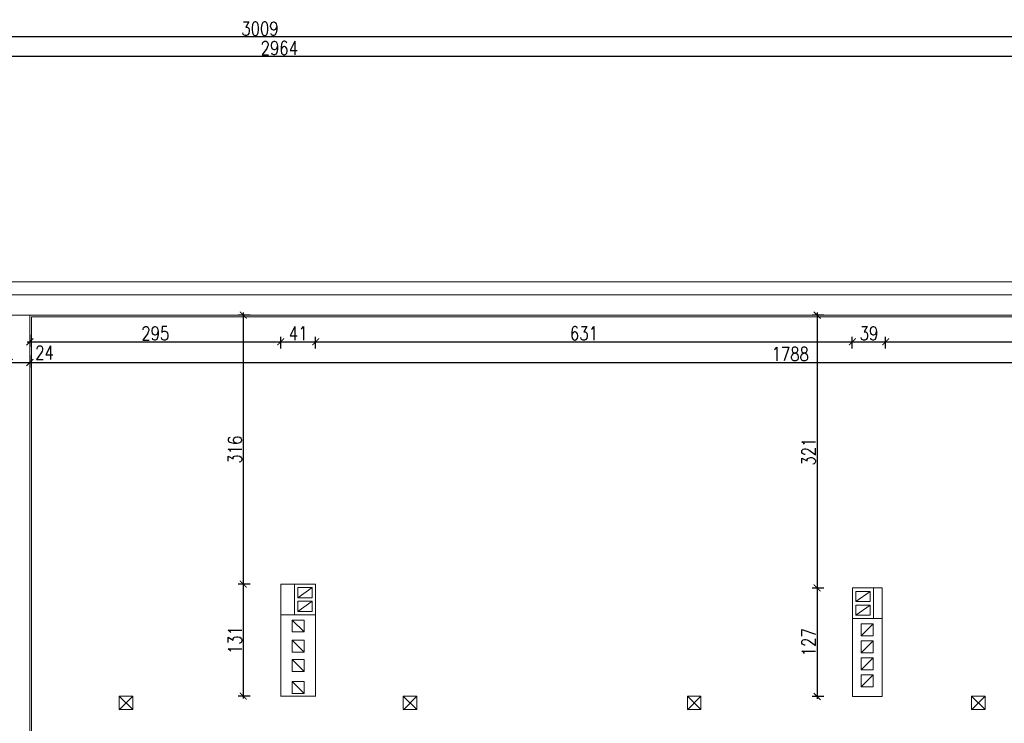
# Model space of a CAD drawing. Header units: millimetres. Extents: x 6354466 to 6508314, y -1889048 to -1342748.
# Tile 128 of 134: x 6395415 to 6406992, y -1453999 to -1445732. Entities that reach past the tile are written whole.
import ezdxf

# ---------------------------------------------------------------- set-up
doc = ezdxf.new("R2010")
doc.units = ezdxf.units.MM
doc.header["$PDMODE"] = 3
doc.header["$PDSIZE"] = 10
for name, color, linetype, lineweight in [('L-2', 167, 'Continuous', 13), ('L-3', 10, 'Continuous', 18), ('L-5', 152, 'Continuous', 9), ('L-DIM', 252, 'Continuous', 5)]:
    doc.layers.add(name, color=color, linetype=linetype, lineweight=lineweight)
doc.layers.add('L-9', color=11, linetype='Continuous', plot=False)
doc.styles.add('160', font='simplex.shx', dxfattribs={"width": 0.8, "height": 160})
doc.dimstyles.new('160', dxfattribs={"dimtxt": 160, "dimasz": 80, "dimexe": 60, "dimexo": 3, "dimgap": 18, "dimtad": 1, "dimdec": 0, "dimlfac": 0.1, "dimrnd": 1, "dimtxsty": '160', "dimblk": 'ARCHTICK', "dimcen": 2.5, "dimdle": 30, "dimadec": 0, "dimazin": 0, "dimtfac": 1, "dimtdec": 0, "dimtix": 1, "dimtmove": 2, "dimatfit": 0, "dimldrblk": 'NONE', "dimfxl": 0, "dimarcsym": 0})

# ---------------------------------------------------------------- blocks, each defined once
blk = doc.blocks.new('_ArchTick')
at = {"color": 0, "linetype": 'ByBlock', "const_width": 0.15}
blk.add_lwpolyline([(-0.5, -0.5), (0.5, 0.5)], dxfattribs=at)
blk = doc.blocks.new('*D395')
at = {"layer": 'Defpoints', "color": 0, "transparency": 16777216}
for p in [(6398895, -1449516), (6398485, -1452363), (6398895, -1452723)]:
    blk.add_point(p, dxfattribs=at)
at = {"layer": 'L-DIM', "color": 0, "lineweight": -2, "ltscale": 10, "transparency": 16777216}
for p, q in [((6398455, -1449516), (6398925, -1449516)), ((6398485, -1449596), (6398485, -1449456)), ((6398895, -1449596), (6398895, -1449456))]:
    blk.add_line(p, q, dxfattribs=at)
at = {"layer": 'L-DIM', "color": 0, "linetype": 'ByBlock', "lineweight": -2, "transparency": 16777216, "xscale": 80, "yscale": 80, "zscale": 80, "rotation": 180}
blk.add_blockref('_ArchTick', (6398485, -1449516), dxfattribs=at)
at = {"layer": 'L-DIM', "color": 0, "linetype": 'ByBlock', "lineweight": -2, "transparency": 16777216, "xscale": 80, "yscale": 80, "zscale": 80}
blk.add_blockref('_ArchTick', (6398895, -1449516), dxfattribs=at)
at = {"layer": 'L-DIM', "color": 0, "ltscale": 10, "transparency": 16777216, "insert": (6398690, -1449418), "char_height": 160, "attachment_point": 5, "style": '160'}
blk.add_mtext('41', dxfattribs=at)
blk = doc.blocks.new('_None')
blk = doc.blocks.new('*D396')
at = {"layer": 'Defpoints', "color": 0, "transparency": 16777216}
for p in [(6405205, -1449516), (6398895, -1452723), (6405205, -1452763)]:
    blk.add_point(p, dxfattribs=at)
at = {"layer": 'L-DIM', "color": 0, "lineweight": -2, "ltscale": 10, "transparency": 16777216}
for p, q in [((6398865, -1449516), (6405235, -1449516)), ((6398895, -1449596), (6398895, -1449456)), ((6405205, -1449596), (6405205, -1449456))]:
    blk.add_line(p, q, dxfattribs=at)
at = {"layer": 'L-DIM', "color": 0, "linetype": 'ByBlock', "lineweight": -2, "transparency": 16777216, "xscale": 80, "yscale": 80, "zscale": 80, "rotation": 180}
blk.add_blockref('_ArchTick', (6398895, -1449516), dxfattribs=at)
at = {"layer": 'L-DIM', "color": 0, "linetype": 'ByBlock', "lineweight": -2, "transparency": 16777216, "xscale": 80, "yscale": 80, "zscale": 80}
blk.add_blockref('_ArchTick', (6405205, -1449516), dxfattribs=at)
at = {"layer": 'L-DIM', "color": 0, "ltscale": 10, "transparency": 16777216, "insert": (6402050, -1449418), "char_height": 160, "attachment_point": 5, "style": '160'}
blk.add_mtext('631', dxfattribs=at)
blk = doc.blocks.new('*D397')
at = {"layer": 'Defpoints', "color": 0, "transparency": 16777216}
for p in [(6405597, -1449516), (6405597, -1452442), (6405205, -1452763)]:
    blk.add_point(p, dxfattribs=at)
at = {"layer": 'L-DIM', "color": 0, "lineweight": -2, "ltscale": 10, "transparency": 16777216}
for p, q in [((6405175, -1449516), (6405627, -1449516)), ((6405205, -1449596), (6405205, -1449456)), ((6405597, -1449596), (6405597, -1449456))]:
    blk.add_line(p, q, dxfattribs=at)
at = {"layer": 'L-DIM', "color": 0, "linetype": 'ByBlock', "lineweight": -2, "transparency": 16777216, "xscale": 80, "yscale": 80, "zscale": 80, "rotation": 180}
blk.add_blockref('_ArchTick', (6405205, -1449516), dxfattribs=at)
at = {"layer": 'L-DIM', "color": 0, "linetype": 'ByBlock', "lineweight": -2, "transparency": 16777216, "xscale": 80, "yscale": 80, "zscale": 80}
blk.add_blockref('_ArchTick', (6405597, -1449516), dxfattribs=at)
at = {"layer": 'L-DIM', "color": 0, "ltscale": 10, "transparency": 16777216, "insert": (6405401, -1449418), "char_height": 160, "attachment_point": 5, "style": '160'}
blk.add_mtext('39', dxfattribs=at)
blk = doc.blocks.new('*D398')
at = {"layer": 'Defpoints', "color": 0, "transparency": 16777216}
for p in [(6409655, -1449516), (6405597, -1452442), (6409655, -1452514)]:
    blk.add_point(p, dxfattribs=at)
at = {"layer": 'L-DIM', "color": 0, "lineweight": -2, "ltscale": 10, "transparency": 16777216}
for p, q in [((6405567, -1449516), (6409685, -1449516)), ((6405597, -1449596), (6405597, -1449456)), ((6409655, -1449596), (6409655, -1449456))]:
    blk.add_line(p, q, dxfattribs=at)
at = {"layer": 'L-DIM', "color": 0, "linetype": 'ByBlock', "lineweight": -2, "transparency": 16777216, "xscale": 80, "yscale": 80, "zscale": 80, "rotation": 180}
blk.add_blockref('_ArchTick', (6405597, -1449516), dxfattribs=at)
at = {"layer": 'L-DIM', "color": 0, "linetype": 'ByBlock', "lineweight": -2, "transparency": 16777216, "xscale": 80, "yscale": 80, "zscale": 80}
blk.add_blockref('_ArchTick', (6409655, -1449516), dxfattribs=at)
at = {"layer": 'L-DIM', "color": 0, "ltscale": 10, "transparency": 16777216, "insert": (6407626, -1449418), "char_height": 160, "attachment_point": 5, "style": '160'}
blk.add_mtext('406', dxfattribs=at)
blk = doc.blocks.new('*D405')
at = {"layer": 'Defpoints', "color": 0, "transparency": 16777216}
for p in [(6398160, -1449203), (6398044, -1452363), (6398485, -1452363)]:
    blk.add_point(p, dxfattribs=at)
at = {"layer": 'L-DIM', "color": 0, "lineweight": -2, "ltscale": 10, "transparency": 16777216}
for p, q in [((6398044, -1449173), (6398044, -1452393)), ((6398124, -1449203), (6397984, -1449203)), ((6398124, -1452363), (6397984, -1452363))]:
    blk.add_line(p, q, dxfattribs=at)
at = {"layer": 'L-DIM', "color": 0, "linetype": 'ByBlock', "lineweight": -2, "transparency": 16777216, "xscale": 80, "yscale": 80, "zscale": 80}
for p, rotation in [((6398044, -1449203), 90), ((6398044, -1452363), 270)]:
    blk.add_blockref('_ArchTick', p, dxfattribs=dict(at, rotation=rotation))
at = {"layer": 'L-DIM', "color": 0, "ltscale": 10, "transparency": 16777216, "insert": (6397946, -1450783), "char_height": 160, "attachment_point": 5, "rotation": 90, "style": '160'}
blk.add_mtext('316', dxfattribs=at)
blk = doc.blocks.new('*D406')
at = {"layer": 'Defpoints', "color": 0, "transparency": 16777216}
for p in [(6398485, -1452363), (6398044, -1453678), (6398300, -1453678)]:
    blk.add_point(p, dxfattribs=at)
at = {"layer": 'L-DIM', "color": 0, "lineweight": -2, "ltscale": 10, "transparency": 16777216}
for p, q in [((6398124, -1452363), (6397984, -1452363)), ((6398044, -1452333), (6398044, -1453708)), ((6398124, -1453678), (6397984, -1453678))]:
    blk.add_line(p, q, dxfattribs=at)
at = {"layer": 'L-DIM', "color": 0, "linetype": 'ByBlock', "lineweight": -2, "transparency": 16777216, "xscale": 80, "yscale": 80, "zscale": 80}
for p, rotation in [((6398044, -1452363), 90), ((6398044, -1453678), 270)]:
    blk.add_blockref('_ArchTick', p, dxfattribs=dict(at, rotation=rotation))
at = {"layer": 'L-DIM', "color": 0, "ltscale": 10, "transparency": 16777216, "insert": (6397946, -1453021), "char_height": 160, "attachment_point": 5, "rotation": 90, "style": '160'}
blk.add_mtext('131', dxfattribs=at)
blk = doc.blocks.new('*D407')
at = {"layer": 'Defpoints', "color": 0, "transparency": 16777216}
for p in [(6405625, -1449203), (6404791, -1452409), (6405258, -1452409)]:
    blk.add_point(p, dxfattribs=at)
at = {"layer": 'L-DIM', "color": 0, "lineweight": -2, "ltscale": 10, "transparency": 16777216}
for p, q in [((6404791, -1449173), (6404791, -1452439)), ((6404871, -1449203), (6404731, -1449203)), ((6404871, -1452409), (6404731, -1452409))]:
    blk.add_line(p, q, dxfattribs=at)
at = {"layer": 'L-DIM', "color": 0, "linetype": 'ByBlock', "lineweight": -2, "transparency": 16777216, "xscale": 80, "yscale": 80, "zscale": 80}
for p, rotation in [((6404791, -1449203), 90), ((6404791, -1452409), 270)]:
    blk.add_blockref('_ArchTick', p, dxfattribs=dict(at, rotation=rotation))
at = {"layer": 'L-DIM', "color": 0, "ltscale": 10, "transparency": 16777216, "insert": (6404693, -1450806), "char_height": 160, "attachment_point": 5, "rotation": 90, "style": '160'}
blk.add_mtext('321', dxfattribs=at)
blk = doc.blocks.new('*D408')
at = {"layer": 'Defpoints', "color": 0, "transparency": 16777216}
for p in [(6405258, -1452409), (6404791, -1453683), (6405205, -1453683)]:
    blk.add_point(p, dxfattribs=at)
at = {"layer": 'L-DIM', "color": 0, "lineweight": -2, "ltscale": 10, "transparency": 16777216}
for p, q in [((6404871, -1452409), (6404731, -1452409)), ((6404791, -1452379), (6404791, -1453713)), ((6404871, -1453683), (6404731, -1453683))]:
    blk.add_line(p, q, dxfattribs=at)
at = {"layer": 'L-DIM', "color": 0, "linetype": 'ByBlock', "lineweight": -2, "transparency": 16777216, "xscale": 80, "yscale": 80, "zscale": 80}
for p, rotation in [((6404791, -1452409), 90), ((6404791, -1453683), 270)]:
    blk.add_blockref('_ArchTick', p, dxfattribs=dict(at, rotation=rotation))
at = {"layer": 'L-DIM', "color": 0, "ltscale": 10, "transparency": 16777216, "insert": (6404693, -1453046), "char_height": 160, "attachment_point": 5, "rotation": 90, "style": '160'}
blk.add_mtext('127', dxfattribs=at)
blk = doc.blocks.new('*D454')
at = {"layer": 'Defpoints', "color": 0, "transparency": 16777216}
for p in [(6383650, -1446164), (6413285, -1446723), (6383650, -1448813)]:
    blk.add_point(p, dxfattribs=at)
at = {"layer": 'L-DIM', "color": 0, "lineweight": -2, "ltscale": 10, "transparency": 16777216}
for p, q in [((6413315, -1446164), (6383620, -1446164)), ((6383650, -1446244), (6383650, -1446104)), ((6413285, -1446244), (6413285, -1446104))]:
    blk.add_line(p, q, dxfattribs=at)
at = {"layer": 'L-DIM', "color": 0, "linetype": 'ByBlock', "lineweight": -2, "transparency": 16777216, "xscale": 80, "yscale": 80, "zscale": 80, "rotation": 180}
blk.add_blockref('_ArchTick', (6383650, -1446164), dxfattribs=at)
at = {"layer": 'L-DIM', "color": 0, "linetype": 'ByBlock', "lineweight": -2, "transparency": 16777216, "xscale": 80, "yscale": 80, "zscale": 80}
blk.add_blockref('_ArchTick', (6413285, -1446164), dxfattribs=at)
at = {"layer": 'L-DIM', "color": 0, "ltscale": 10, "transparency": 16777216, "insert": (6398468, -1446066), "char_height": 160, "attachment_point": 5, "style": '160'}
blk.add_mtext('2964', dxfattribs=at)
blk = doc.blocks.new('*D455')
at = {"layer": 'Defpoints', "color": 0, "ltscale": 10, "transparency": 16777216}
for p in [(6383194, -1445935), (6413285, -1446723), (6383194, -1448813)]:
    blk.add_point(p, dxfattribs=at)
at = {"layer": 'L-DIM', "color": 0, "lineweight": -2, "ltscale": 10, "transparency": 16777216}
for p, q in [((6383194, -1446015), (6383194, -1445875)), ((6413285, -1446015), (6413285, -1445875)), ((6413315, -1445935), (6383164, -1445935))]:
    blk.add_line(p, q, dxfattribs=at)
at = {"layer": 'L-DIM', "color": 0, "lineweight": -2, "ltscale": 10, "transparency": 16777216, "xscale": 80, "yscale": 80, "zscale": 80, "rotation": 180}
blk.add_blockref('_ArchTick', (6383194, -1445935), dxfattribs=at)
at = {"layer": 'L-DIM', "color": 0, "lineweight": -2, "ltscale": 10, "transparency": 16777216, "xscale": 80, "yscale": 80, "zscale": 80}
blk.add_blockref('_ArchTick', (6413285, -1445935), dxfattribs=at)
at = {"layer": 'L-DIM', "color": 0, "ltscale": 10, "transparency": 16777216, "insert": (6398240, -1445837), "char_height": 160, "attachment_point": 5, "style": '160'}
blk.add_mtext('3009', dxfattribs=at)
blk = doc.blocks.new('*D463')
at = {"layer": 'Defpoints', "color": 0, "transparency": 16777216}
for p in [(6395535, -1449203), (6398485, -1449516), (6398485, -1452363)]:
    blk.add_point(p, dxfattribs=at)
at = {"layer": 'L-DIM', "color": 0, "lineweight": -2, "ltscale": 10, "transparency": 16777216}
for p, q in [((6395505, -1449516), (6398515, -1449516)), ((6395535, -1449436), (6395535, -1449576)), ((6398485, -1449596), (6398485, -1449456))]:
    blk.add_line(p, q, dxfattribs=at)
at = {"layer": 'L-DIM', "color": 0, "linetype": 'ByBlock', "lineweight": -2, "transparency": 16777216, "xscale": 80, "yscale": 80, "zscale": 80, "rotation": 180}
blk.add_blockref('_ArchTick', (6395535, -1449516), dxfattribs=at)
at = {"layer": 'L-DIM', "color": 0, "linetype": 'ByBlock', "lineweight": -2, "transparency": 16777216, "xscale": 80, "yscale": 80, "zscale": 80}
blk.add_blockref('_ArchTick', (6398485, -1449516), dxfattribs=at)
at = {"layer": 'L-DIM', "color": 0, "ltscale": 10, "transparency": 16777216, "insert": (6397010, -1449418), "char_height": 160, "attachment_point": 5, "style": '160'}
blk.add_mtext('295', dxfattribs=at)
blk = doc.blocks.new('*D464')
at = {"layer": 'Defpoints', "color": 0, "transparency": 16777216}
for p in [(6395295, -1449203), (6395535, -1449203), (6395535, -1449759)]:
    blk.add_point(p, dxfattribs=at)
at = {"layer": 'L-DIM', "color": 0, "lineweight": -2, "ltscale": 10, "transparency": 16777216}
for p, q in [((6395295, -1449679), (6395295, -1449819)), ((6395535, -1449679), (6395535, -1449819)), ((6395265, -1449759), (6395565, -1449759))]:
    blk.add_line(p, q, dxfattribs=at)
at = {"layer": 'L-DIM', "color": 0, "linetype": 'ByBlock', "lineweight": -2, "transparency": 16777216, "xscale": 80, "yscale": 80, "zscale": 80, "rotation": 180}
blk.add_blockref('_ArchTick', (6395295, -1449759), dxfattribs=at)
at = {"layer": 'L-DIM', "color": 0, "linetype": 'ByBlock', "lineweight": -2, "transparency": 16777216, "xscale": 80, "yscale": 80, "zscale": 80}
blk.add_blockref('_ArchTick', (6395535, -1449759), dxfattribs=at)
at = {"layer": 'L-DIM', "color": 0, "ltscale": 10, "transparency": 16777216, "insert": (6395707, -1449644), "char_height": 160, "attachment_point": 5, "style": '160'}
blk.add_mtext('24', dxfattribs=at)
blk = doc.blocks.new('*D465')
at = {"layer": 'Defpoints', "color": 0, "transparency": 16777216}
for p in [(6395535, -1449203), (6413415, -1449203), (6413415, -1449759)]:
    blk.add_point(p, dxfattribs=at)
at = {"layer": 'L-DIM', "color": 0, "lineweight": -2, "ltscale": 10, "transparency": 16777216}
for p, q in [((6395535, -1449679), (6395535, -1449819)), ((6413415, -1449679), (6413415, -1449819)), ((6395505, -1449759), (6413445, -1449759))]:
    blk.add_line(p, q, dxfattribs=at)
at = {"layer": 'L-DIM', "color": 0, "linetype": 'ByBlock', "lineweight": -2, "transparency": 16777216, "xscale": 80, "yscale": 80, "zscale": 80, "rotation": 180}
blk.add_blockref('_ArchTick', (6395535, -1449759), dxfattribs=at)
at = {"layer": 'L-DIM', "color": 0, "linetype": 'ByBlock', "lineweight": -2, "transparency": 16777216, "xscale": 80, "yscale": 80, "zscale": 80}
blk.add_blockref('_ArchTick', (6413415, -1449759), dxfattribs=at)
at = {"layer": 'L-DIM', "color": 0, "ltscale": 10, "transparency": 16777216, "insert": (6404475, -1449661), "char_height": 160, "attachment_point": 5, "style": '160'}
blk.add_mtext('1788', dxfattribs=at)
blk = doc.blocks.new('*D506')
at = {"layer": 'Defpoints', "color": 0, "transparency": 16777216}
for p in [(6413285, -1446723), (6382524, -1448813), (6413285, -1448813)]:
    blk.add_point(p, dxfattribs=at)
at = {"layer": 'L-DIM', "color": 0, "lineweight": -2, "ltscale": 10, "transparency": 16777216}
for p, q in [((6382604, -1446723), (6382464, -1446723)), ((6382524, -1446693), (6382524, -1448843)), ((6382604, -1448813), (6382464, -1448813))]:
    blk.add_line(p, q, dxfattribs=at)
at = {"layer": 'L-DIM', "color": 0, "linetype": 'ByBlock', "lineweight": -2, "transparency": 16777216, "xscale": 80, "yscale": 80, "zscale": 80}
for p, rotation in [((6382524, -1446723), 90), ((6382524, -1448813), 270)]:
    blk.add_blockref('_ArchTick', p, dxfattribs=dict(at, rotation=rotation))
at = {"layer": 'L-DIM', "color": 0, "ltscale": 10, "transparency": 16777216, "insert": (6382426, -1447768), "char_height": 160, "attachment_point": 5, "rotation": 90, "style": '160'}
blk.add_mtext('209', dxfattribs=at)
blk = doc.blocks.new('*D507')
at = {"layer": 'Defpoints', "color": 0, "transparency": 16777216}
for p in [(6413285, -1446723), (6382315, -1460843), (6383650, -1460843)]:
    blk.add_point(p, dxfattribs=at)
at = {"layer": 'L-DIM', "color": 0, "lineweight": -2, "ltscale": 10, "transparency": 16777216}
for p, q in [((6382395, -1446723), (6382255, -1446723)), ((6382315, -1446693), (6382315, -1460873)), ((6382395, -1460843), (6382255, -1460843))]:
    blk.add_line(p, q, dxfattribs=at)
at = {"layer": 'L-DIM', "color": 0, "linetype": 'ByBlock', "lineweight": -2, "transparency": 16777216, "xscale": 80, "yscale": 80, "zscale": 80}
for p, rotation in [((6382315, -1446723), 90), ((6382315, -1460843), 270)]:
    blk.add_blockref('_ArchTick', p, dxfattribs=dict(at, rotation=rotation))
at = {"layer": 'L-DIM', "color": 0, "ltscale": 10, "transparency": 16777216, "insert": (6382217, -1453783), "char_height": 160, "attachment_point": 5, "rotation": 90, "style": '160'}
blk.add_mtext('1412', dxfattribs=at)

msp = doc.modelspace()

# ---------------------------------------------------------------- linework, layer by layer
at = {"layer": 'L-2'}
for p, q in [((6383800.3, -1448963.4), (6413415.3, -1448963.4)), ((6395295.3, -1449203.4), (6413415.3, -1449203.4)), ((6395535.3, -1460453.4), (6395535.3, -1449203.4)), ((6398485.3, -1452723.4), (6398485.3, -1452363.4)), ((6398485.3, -1452363.4), (6398655.3, -1452363.4)), ((6405555.3, -1452408.9), (6405455.3, -1452408.9)), ((6405555.3, -1452763.4), (6405555.3, -1452408.9)), ((6398895.3, -1452723.4), (6398485.3, -1452723.4)), ((6398485.3, -1452723.4), (6398485.3, -1452823.4)), ((6398895.3, -1453683.4), (6398895.3, -1452723.4)), ((6398485.3, -1452823.4), (6398485.3, -1452933.4)), ((6405255.3, -1452768.9), (6405205.3, -1452768.9)), ((6405555.3, -1452768.9), (6405455.3, -1452768.9)), ((6405555.3, -1453593.4), (6405555.3, -1452763.4)), ((6398485.3, -1452933.4), (6398485.3, -1453683.4)), ((6405205.3, -1453593.4), (6405205.3, -1453571.1)), ((6398485.3, -1453678.4), (6398895.3, -1453678.4)), ((6405205.3, -1453593.4), (6405205.3, -1453683.4)), ((6405555.3, -1453683.4), (6405555.3, -1453593.4))]:
    msp.add_line(p, q, dxfattribs=at)
at = {"layer": 'L-2', "lineweight": 15}
for p, q in [((6398685.3, -1452523.4), (6398855.3, -1452403.4)), ((6405245.3, -1452568.9), (6405415.3, -1452448.9)), ((6398685.3, -1452683.4), (6398855.3, -1452563.4)), ((6405245.3, -1452728.9), (6405415.3, -1452608.9)), ((6398760.3, -1452925.6), (6398620.3, -1452785.6)), ((6405310.3, -1452971.1), (6405450.3, -1452831.1)), ((6398760.3, -1453161.1), (6398620.3, -1453021.1)), ((6405310.3, -1453171.1), (6405450.3, -1453031.1)), ((6398760.3, -1453388.4), (6398620.3, -1453248.4)), ((6398620.3, -1453388.4), (6398620.3, -1453248.4)), ((6405310.3, -1453371.1), (6405450.3, -1453231.1)), ((6405310.3, -1453571.1), (6405450.3, -1453431.1)), ((6405450.3, -1453571.1), (6405450.3, -1453431.1)), ((6398760.3, -1453648.4), (6398620.3, -1453508.4))]:
    msp.add_line(p, q, dxfattribs=at)
at = {"layer": 'L-2', "ltscale": 8}
for points in [[(6398645.3, -1452363.4), (6398895.3, -1452363.4), (6398895.3, -1452723.4), (6398645.3, -1452723.4)], [(6405205.3, -1452408.9), (6405455.3, -1452408.9), (6405455.3, -1452768.9), (6405205.3, -1452768.9)]]:
    msp.add_lwpolyline(points, close=True, dxfattribs=at)
at = {"layer": 'L-2', "lineweight": 15}
for points in [[(6398685.3, -1452523.4), (6398855.3, -1452523.4), (6398855.3, -1452403.4), (6398685.3, -1452403.4)], [(6405245.3, -1452568.9), (6405415.3, -1452568.9), (6405415.3, -1452448.9), (6405245.3, -1452448.9)], [(6398685.3, -1452683.4), (6398855.3, -1452683.4), (6398855.3, -1452563.4), (6398685.3, -1452563.4)], [(6405245.3, -1452728.9), (6405415.3, -1452728.9), (6405415.3, -1452608.9), (6405245.3, -1452608.9)], [(6398760.3, -1452925.6), (6398620.3, -1452925.6), (6398620.3, -1452785.6), (6398760.3, -1452785.6)], [(6405310.3, -1452971.1), (6405450.3, -1452971.1), (6405450.3, -1452831.1), (6405310.3, -1452831.1)], [(6398760.3, -1453161.1), (6398620.3, -1453161.1), (6398620.3, -1453021.1), (6398760.3, -1453021.1)], [(6405310.3, -1453171.1), (6405450.3, -1453171.1), (6405450.3, -1453031.1), (6405310.3, -1453031.1)], [(6398760.3, -1453388.4), (6398620.3, -1453388.4), (6398620.3, -1453248.4), (6398760.3, -1453248.4)], [(6405310.3, -1453371.1), (6405450.3, -1453371.1), (6405450.3, -1453231.1), (6405310.3, -1453231.1)], [(6405310.3, -1453571.1), (6405450.3, -1453571.1), (6405450.3, -1453431.1), (6405310.3, -1453431.1)], [(6398760.3, -1453648.4), (6398620.3, -1453648.4), (6398620.3, -1453508.4), (6398760.3, -1453508.4)]]:
    msp.add_lwpolyline(points, close=True, dxfattribs=at)
at = {"layer": 'L-2'}
for points in [[(6405205.3, -1453571.1), (6405205.3, -1453683.4), (6405555.3, -1453683.4), (6405555.3, -1452768.9), (6405455.3, -1452768.9)], [(6405205.3, -1452768.9), (6405205.3, -1453571.1)]]:
    msp.add_lwpolyline(points, dxfattribs=at)
at = {"layer": 'L-3', "ltscale": 10}
for p, q in [((6396585.3, -1453678.4), (6396745.3, -1453838.4)), ((6396745.3, -1453678.4), (6396586.7, -1453839.8)), ((6399925.3, -1453678.4), (6400085.3, -1453838.4)), ((6400085.3, -1453678.4), (6399926.7, -1453839.8)), ((6403265.3, -1453678.4), (6403425.3, -1453838.4)), ((6403425.3, -1453678.4), (6403266.7, -1453839.8)), ((6406605.3, -1453678.4), (6406765.3, -1453838.4)), ((6406765.3, -1453678.4), (6406606.7, -1453839.8))]:
    msp.add_line(p, q, dxfattribs=at)
for points in [[(6396585.3, -1453838.4), (6396745.3, -1453838.4), (6396745.3, -1453678.4), (6396585.3, -1453678.4)], [(6399925.3, -1453838.4), (6400085.3, -1453838.4), (6400085.3, -1453678.4), (6399925.3, -1453678.4)], [(6403265.3, -1453838.4), (6403425.3, -1453838.4), (6403425.3, -1453678.4), (6403265.3, -1453678.4)], [(6406605.3, -1453838.4), (6406765.3, -1453838.4), (6406765.3, -1453678.4), (6406605.3, -1453678.4)]]:
    msp.add_lwpolyline(points, close=True, dxfattribs=at)
at = {"layer": 'L-5', "ltscale": 5}
msp.add_line((6383650.3, -1448813.4), (6413285.3, -1448813.4), dxfattribs=at)
at = {"layer": 'L-9', "lineweight": 13, "ltscale": 10}
msp.add_lwpolyline([(6395555.3, -1449223.4), (6413415.3, -1449223.4), (6413415.3, -1460433.4), (6395555.3, -1460433.4)], close=True, dxfattribs=at)

# ---------------------------------------------------------------- dimensions: what is measured, and where the dimension line sits
at = {"layer": 'L-DIM', "ltscale": 10}
for base, p1, p2, override, picture, middle in [((6383194.3, -1445935), (6413285.3, -1446723.4), (6383194.3, -1448813.4), {"dimlfac": 0.1}, '*D455', (6398239.8, -1445837)), ((6383650.3487778, -1446163.6940073), (6413285.3487778, -1446723.3827957), (6383650.3487778, -1448813.3827957), {"dimlfac": 0.1}, '*D454', (6398467.8487778, -1446065.6940073)), ((6398485.3, -1449516), (6395535.3, -1449203.4), (6398485.3, -1452363.4), {"dimtxsty": '160', "dimldrblk": 'None'}, '*D463', (6397010.3, -1449418)), ((6413415.3, -1449759.2), (6395535.3, -1449203.4), (6413415.3, -1449203.4), {"dimlfac": 0.1}, '*D465', (6404475.3, -1449661.2)), ((6398895.3, -1449516), (6398485.3, -1452363.4), (6398895.3, -1452723.4), {"dimlfac": 0.1}, '*D395', (6398690.3, -1449418)), ((6405205.3, -1449516), (6398895.3, -1452723.4), (6405205.3, -1452763.4), {"dimlfac": 0.1}, '*D396', (6402050.3, -1449418)), ((6405597.5, -1449516), (6405205.3, -1452763.4), (6405597.5, -1452441.6), {"dimlfac": 0.1}, '*D397', (6405401.4, -1449418)), ((6409655.3, -1449516), (6405597.5, -1452441.6), (6409655.3, -1452514.2), {"dimlfac": 0.1}, '*D398', (6407626.4, -1449418))]:
    dim = msp.add_linear_dim(base=base, p1=p1, p2=p2, dimstyle='160', override=override, dxfattribs=at)
    dim.commit()
    dim.dimension.update_dxf_attribs({"geometry": picture, "text_midpoint": middle})
for base, p1, p2, override, picture, middle in [((6382314.8, -1460843.4), (6413285.3, -1446723.4), (6383650.3, -1460843.4), {"dimtxsty": '160', "dimldrblk": 'None'}, '*D507', (6382216.8, -1453783.4)), ((6382523.6, -1448813.4), (6413285.3, -1446723.4), (6413285.3, -1448813.4), {"dimtxsty": '160', "dimldrblk": 'None'}, '*D506', (6382425.6, -1447768.4)), ((6398043.8, -1452363.4), (6398160.3, -1449203.4), (6398485.3, -1452363.4), {"dimlfac": 0.1}, '*D405', (6397945.8, -1450783.4)), ((6404791.1, -1452408.9), (6405625.3, -1449203.4), (6405258.5, -1452408.9), {"dimlfac": 0.1}, '*D407', (6404693.1, -1450806.1)), ((6398043.7945533, -1453678.3827957), (6398485.3487778, -1452363.3827957), (6398300.3487778, -1453678.3827957), {"dimlfac": 0.1}, '*D406', (6397945.7945533, -1453020.8827957)), ((6404791.1, -1453683.4), (6405258.5, -1452408.9), (6405205.3, -1453683.4), {"dimlfac": 0.1}, '*D408', (6404693.1, -1453046.1))]:
    dim = msp.add_linear_dim(base=base, p1=p1, p2=p2, angle=90, dimstyle='160', override=override, dxfattribs=at)
    dim.commit()
    dim.dimension.update_dxf_attribs({"geometry": picture, "text_midpoint": middle})
dim = msp.add_linear_dim(base=(6395535.3, -1449759.2), p1=(6395295.3, -1449203.4), p2=(6395535.3, -1449203.4), dimstyle='160', override={"dimtxsty": '160', "dimldrblk": 'None'}, dxfattribs=at)
dim.commit()
dim.dimension.update_dxf_attribs({"geometry": '*D464', "text_midpoint": (6395707.4, -1449643.8), "dimtype": 160})

doc.saveas('drawing.dxf')
